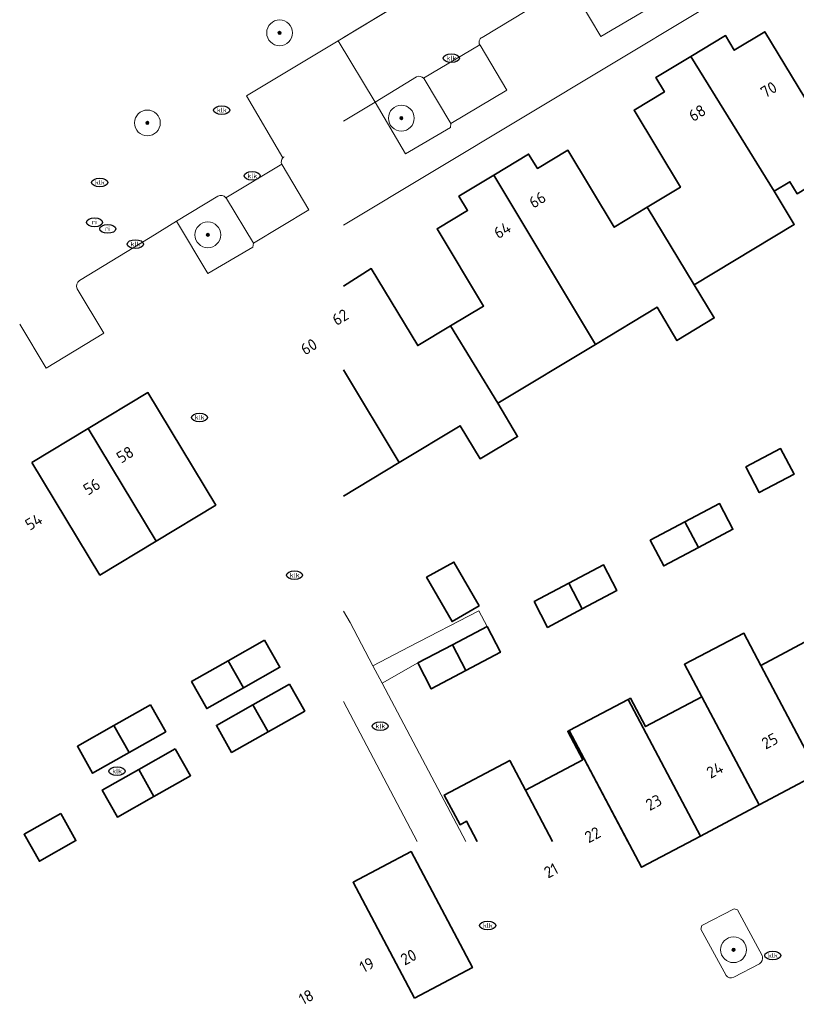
# Model space of a CAD drawing. Header units: metres. Extents: x 103671 to 105190, y 427150 to 429171.
# Tile 1 of 256: x 103671 to 103731, y 427152 to 427228. Entities that reach past the tile are written whole.
import ezdxf
from ezdxf.enums import TextEntityAlignment as Align

# ---------------------------------------------------------------- set-up
doc = ezdxf.new("R2010")
doc.units = ezdxf.units.M
for name, color, linetype, lineweight in [('B-WE-GR-BEPLANTING_CULTUUR_BODEMBEDEKKER-GV', 253, 'Continuous', 18), ('B-WE-GR-BEPLANTING_CULTUUR_HEESTERS-GV', 253, 'Continuous', 18), ('B-WE-GR-BOOM-S', 253, 'Continuous', 25), ('B-WE-IE-MEUBILAIR-S', 253, 'Continuous', 25), ('B-WE-OG-BEBOUWING-GV', 253, 'Continuous', 35), ('B-WE-OG-BEBOUWING-T18', 7, 'Continuous', 18), ('B-WE-OG-TERREIN_BEGROEID-GV', 253, 'Continuous', 18), ('B-WE-OG-TERREIN_ERF-GV', 253, 'Continuous', 18), ('B-WE-VH-OPENVERHARDING-GV', 253, 'Continuous', 18), ('B-WE-VH-OPENVERHARDING_BETONSTRAATSTEEN-GV', 253, 'Continuous', 18), ('B-WE-VH-OPENVERHARDING_TEGEL-GV', 253, 'Continuous', 18)]:
    doc.layers.add(name, color=color, linetype=linetype, lineweight=lineweight)
doc.styles.add('NLCS-ISO', font='NLCS-ISO.ttf')
doc.styles.add('NLCS-ISO-M500-T18', font='NLCS-ISO.ttf', dxfattribs={"height": 0.9})

# ---------------------------------------------------------------- blocks, each defined once
blk = doc.blocks.new('SIE-MEUBILAIR_PUT_RIOOLPUT-SO')
blk.add_ellipse((0, 0), major_axis=(1.25, 0), ratio=0.54)
at = {"style": 'NLCS-ISO'}
blk.add_text('ri', height=0.75, dxfattribs=at).set_placement((-0.04, 0.07), align=Align.MIDDLE_CENTER)
blk = doc.blocks.new('SIE-MEUBILAIR_PUT_KOLK-SO')
blk.add_ellipse((0, 0), major_axis=(1.25, 0), ratio=0.54)
at = {"style": 'NLCS-ISO'}
blk.add_text('klk', height=0.75, dxfattribs=at).set_placement((0.03, 0), align=Align.MIDDLE_CENTER)
blk = doc.blocks.new('SGR-BOOM_GBKN-SO')
at = {"linetype": 'ByBlock', "lineweight": 18}
h = blk.add_hatch(color=0, dxfattribs=at)
h.dxf.hatch_style = 1
edge = h.paths.add_edge_path()
edge.add_arc((0, 0), 0.25, 0, 360)
at = {"color": 0, "linetype": 'ByBlock', "lineweight": 18}
for radius in [2, 0.25]:
    blk.add_circle((0, 0), radius, dxfattribs=at)
at = {"color": 0, "linetype": 'ByBlock', "lineweight": 18, "style": 'NLCS-ISO'}
blk.add_attdef('SOORT', (2.5, 0), '', height=1.5, dxfattribs=at)

msp = doc.modelspace()

# ---------------------------------------------------------------- linework, layer by layer
at = {"layer": 'B-WE-GR-BEPLANTING_CULTUUR_BODEMBEDEKKER-GV', "flags": 128}
for points in [[(103717.18, 427233.006), (103713.881, 427231.023), (103716.274, 427226.952), (103719.853, 427229.048), (103719.91, 427229.357), (103717.822, 427232.86)], [(103701.985, 427223.832), (103698.789, 427221.867), (103701.136, 427217.867), (103704.617, 427219.908), (103704.665, 427220.221), (103702.581, 427223.675)], [(103702.581, 427223.675), (103702.563, 427223.698), (103702.545, 427223.719)], [(103686.591, 427214.577), (103683.375, 427212.635), (103685.814, 427208.595), (103689.295, 427210.636), (103689.343, 427210.949), (103687.248, 427214.411)]]:
    msp.add_lwpolyline(points, dxfattribs=at)
at = {"layer": 'B-WE-GR-BEPLANTING_CULTUUR_BODEMBEDEKKER-GV'}
for points in [[(103702.545, 427223.719, 0.320422), (103701.985, 427223.832)], [(103687.214, 427214.459, 0.37254), (103686.591, 427214.577)], [(103687.248, 427214.411, 0.047402), (103687.214, 427214.459)]]:
    msp.add_lwpolyline(points, format="xyb", dxfattribs=at)
at = {"layer": 'B-WE-GR-BEPLANTING_CULTUUR_HEESTERS-GV', "flags": 128}
for points in [[(103726.894, 427159.268), (103726.617, 427159.331), (103724.126, 427158.037), (103724.052, 427157.758), (103725.994, 427154.17)], [(103728.79, 427155.734), (103726.894, 427159.268)], [(103726.587, 427154.038), (103728.602, 427155.085)]]:
    msp.add_lwpolyline(points, dxfattribs=at)
at = {"layer": 'B-WE-GR-BEPLANTING_CULTUUR_HEESTERS-GV'}
for points in [[(103728.819, 427155.652, 0.040189), (103728.79, 427155.734)], [(103728.602, 427155.085, 0.317526), (103728.819, 427155.652)], [(103725.994, 427154.17, 0.35351), (103726.587, 427154.038)]]:
    msp.add_lwpolyline(points, format="xyb", dxfattribs=at)
at = {"layer": 'B-WE-OG-BEBOUWING-GV', "flags": 128}
for points in [[(103729.731, 427214.963), (103730.954, 427215.704), (103731.519, 427214.771), (103734.872, 427216.8), (103735.861, 427215.166), (103738.679, 427216.838), (103735.159, 427222.889), (103732.613, 427221.349), (103728.996, 427227.327), (103726.632, 427225.898), (103725.949, 427227.027), (103723.256, 427225.402)], [(103723.532, 427207.707), (103731.284, 427212.397), (103729.731, 427214.963), (103723.256, 427225.402), (103720.563, 427223.778), (103721.221, 427222.658), (103718.869, 427221.249), (103722.451, 427215.27), (103719.888, 427213.724)], [(103707.982, 427216.214), (103715.876, 427203.09), (103720.66, 427205.967), (103722.191, 427203.388), (103725.085, 427205.14), (103723.532, 427207.707), (103719.888, 427213.724), (103717.325, 427212.179), (103713.715, 427218.148), (103711.366, 427216.728), (103710.684, 427217.84)], [(103715.876, 427203.09), (103707.982, 427216.214), (103705.28, 427214.589), (103705.951, 427213.474), (103703.592, 427212.054), (103707.192, 427206.068), (103704.641, 427204.533), (103708.298, 427198.532)], [(103676.541, 427196.574), (103681.796, 427187.845), (103686.432, 427190.641), (103681.165, 427199.362)], [(103672.177, 427193.933), (103677.444, 427185.212), (103681.796, 427187.845), (103676.541, 427196.574)], [(103727.526, 427193.591), (103728.575, 427191.604), (103731.269, 427193.027), (103730.22, 427195.014)], [(103722.805, 427189.335), (103723.847, 427187.342), (103726.531, 427188.758), (103725.488, 427190.754)], [(103722.805, 427189.335), (103720.122, 427187.916), (103721.163, 427185.926), (103723.847, 427187.342)], [(103706.851, 427182.827), (103704.891, 427186.216), (103702.769, 427185.036), (103704.748, 427181.611)], [(103713.811, 427184.576), (103714.844, 427182.582), (103717.525, 427184.008), (103716.494, 427185.999)], [(103713.811, 427184.576), (103711.128, 427183.153), (103712.163, 427181.155), (103714.844, 427182.582)], [(103707.474, 427181.221), (103704.783, 427179.81), (103705.821, 427177.811), (103708.5, 427179.233)], [(103690.218, 427180.161), (103687.385, 427178.557), (103688.567, 427176.469), (103691.4, 427178.072)], [(103728.567, 427167.39), (103732.864, 427169.663), (103733.311, 427168.837), (103733.576, 427168.98), (103728.701, 427178.208), (103727.381, 427180.707), (103722.769, 427178.3), (103724.11, 427175.776)], [(103728.701, 427178.208), (103733.576, 427168.98), (103735.91, 427170.241), (103735.516, 427171.059), (103737.708, 427172.226), (103733.25, 427180.618)], [(103704.783, 427179.81), (103702.093, 427178.399), (103703.143, 427176.388), (103705.821, 427177.811)], [(103687.385, 427178.557), (103684.552, 427176.954), (103685.734, 427174.865), (103688.567, 427176.469)], [(103692.143, 427176.759), (103689.31, 427175.155), (103690.493, 427173.067), (103693.325, 427174.67)], [(103718.4, 427175.569), (103713.838, 427173.154), (103719.441, 427162.563), (103724.004, 427164.977)], [(103718.4, 427175.569), (103724.004, 427164.977), (103728.567, 427167.39), (103724.11, 427175.776), (103719.751, 427173.467), (103718.586, 427175.668)], [(103681.363, 427175.149), (103678.53, 427173.546), (103679.712, 427171.457), (103682.545, 427173.06)], [(103689.31, 427175.155), (103686.478, 427173.552), (103687.66, 427171.463), (103690.493, 427173.067)], [(103678.53, 427173.546), (103675.697, 427171.943), (103676.879, 427169.854), (103679.712, 427171.457)], [(103683.288, 427171.747), (103680.455, 427170.144), (103681.637, 427168.055), (103684.47, 427169.658)], [(103680.455, 427170.144), (103677.622, 427168.54), (103678.805, 427166.452), (103681.637, 427168.055)], [(103674.402, 427166.718), (103671.57, 427165.115), (103672.752, 427163.026), (103675.584, 427164.629)], [(103701.829, 427152.411), (103706.326, 427154.787), (103701.576, 427163.775), (103697.079, 427161.398)]]:
    msp.add_lwpolyline(points, close=True, dxfattribs=at)
for points in [[(103696.327, 427201.112), (103700.654, 427193.941), (103705.377, 427196.791), (103706.934, 427194.233), (103709.83, 427195.952), (103708.298, 427198.532), (103704.641, 427204.533), (103702.09, 427202.999), (103698.482, 427208.968), (103696.327, 427207.618)], [(103696.327, 427191.331), (103700.654, 427193.941), (103696.327, 427201.112)], [(103718.387, 427164.555), (103713.838, 427173.154), (103713.723, 427173.093), (103714.882, 427170.892), (103710.438, 427168.542), (103712.547, 427164.555)], [(103712.547, 427164.555), (103710.438, 427168.542), (103709.222, 427170.841), (103704.15, 427168.16), (103705.366, 427165.86), (103705.874, 427166.129), (103706.707, 427164.555)]]:
    msp.add_lwpolyline(points, dxfattribs=at)
at = {"layer": 'B-WE-OG-TERREIN_BEGROEID-GV', "flags": 128}
msp.add_lwpolyline([(103696.327, 427226.887), (103734.632, 427250)], dxfattribs=at)
at = {"layer": 'B-WE-OG-TERREIN_ERF-GV', "flags": 128}
for points in [[(103744.685, 427241.401), (103696.327, 427212.341)], [(103761.534, 427230.704), (103753.904, 427226.204), (103746.402, 427221.491), (103741.527, 427218.546), (103743.059, 427215.966), (103740.226, 427214.284), (103738.679, 427216.838), (103735.861, 427215.166), (103734.872, 427216.8), (103731.519, 427214.771), (103730.954, 427215.704), (103729.731, 427214.963), (103731.284, 427212.397), (103723.532, 427207.707), (103725.085, 427205.14), (103722.191, 427203.388), (103720.66, 427205.967), (103715.876, 427203.09), (103708.298, 427198.532), (103709.83, 427195.952), (103706.934, 427194.233), (103705.377, 427196.791), (103700.654, 427193.941), (103696.327, 427191.331)], [(103696.327, 427207.618), (103698.482, 427208.968), (103702.09, 427202.999), (103704.641, 427204.533), (103707.192, 427206.068), (103703.592, 427212.054), (103705.951, 427213.474), (103705.28, 427214.589), (103707.982, 427216.214), (103710.684, 427217.84), (103711.366, 427216.728), (103713.715, 427218.148), (103717.325, 427212.179), (103719.888, 427213.724), (103722.451, 427215.27), (103718.869, 427221.249), (103721.221, 427222.658), (103720.563, 427223.778), (103723.256, 427225.402), (103725.949, 427227.027), (103726.632, 427225.898), (103728.996, 427227.327), (103732.613, 427221.349)], [(103696.327, 427182.42), (103696.861, 427181.53), (103698.616, 427178.169), (103701.434, 427179.661), (103706.839, 427182.451), (103707.474, 427181.221), (103708.5, 427179.233), (103705.821, 427177.811), (103703.143, 427176.388), (103702.093, 427178.399), (103699.335, 427176.84), (103705.823, 427164.555)], [(103706.707, 427164.555), (103705.874, 427166.129), (103705.366, 427165.86), (103704.15, 427168.16), (103709.222, 427170.841), (103710.438, 427168.542), (103714.882, 427170.892), (103713.723, 427173.093), (103713.838, 427173.154), (103718.4, 427175.569), (103718.586, 427175.668), (103719.751, 427173.467), (103724.11, 427175.776), (103722.769, 427178.3), (103727.381, 427180.707), (103728.701, 427178.208), (103733.25, 427180.618)], [(103702.049, 427164.555), (103696.327, 427175.399)], [(103732.864, 427169.663), (103728.567, 427167.39), (103724.004, 427164.977), (103723.207, 427164.555)]]:
    msp.add_lwpolyline(points, dxfattribs=at)
for points in [[(103731.269, 427193.027), (103728.575, 427191.604), (103727.526, 427193.591), (103730.22, 427195.014)], [(103723.847, 427187.342), (103721.163, 427185.926), (103720.122, 427187.916), (103722.805, 427189.335), (103725.488, 427190.754), (103726.531, 427188.758)], [(103706.851, 427182.827), (103704.748, 427181.611), (103702.769, 427185.036), (103704.891, 427186.216)], [(103714.844, 427182.582), (103712.163, 427181.155), (103711.128, 427183.153), (103713.811, 427184.576), (103716.494, 427185.999), (103717.525, 427184.008)]]:
    msp.add_lwpolyline(points, close=True, dxfattribs=at)
at = {"layer": 'B-WE-VH-OPENVERHARDING-GV', "flags": 128}
msp.add_lwpolyline([(103728.602, 427155.085), (103726.587, 427154.038)], dxfattribs=at)
at = {"layer": 'B-WE-VH-OPENVERHARDING-GV'}
for points in [[(103728.819, 427155.652, -0.317526), (103728.602, 427155.085)], [(103726.587, 427154.038, -0.35351), (103725.994, 427154.17)]]:
    msp.add_lwpolyline(points, format="xyb", dxfattribs=at)
at = {"layer": 'B-WE-VH-OPENVERHARDING_BETONSTRAATSTEEN-GV', "flags": 128}
for points in [[(103753.734, 427255.017), (103750.825, 427259.761), (103738.233, 427252.173), (103734.632, 427250), (103695.912, 427226.636), (103698.789, 427221.867), (103701.985, 427223.832)], [(103696.327, 427212.341), (103744.685, 427241.401)], [(103722.124, 427235.489), (103722.136, 427235.463), (103722.149, 427235.437), (103724.192, 427231.921), (103719.91, 427229.357), (103719.853, 427229.048), (103716.274, 427226.952), (103713.881, 427231.023), (103707.077, 427226.89)], [(103707.077, 427226.89), (103713.881, 427231.023), (103717.18, 427233.006)], [(103695.912, 427226.636), (103688.808, 427222.349), (103691.64, 427217.557)], [(103696.327, 427220.389), (103698.789, 427221.867), (103695.912, 427226.636)], [(103706.902, 427226.302), (103706.91, 427226.289), (103706.919, 427226.276), (103709.007, 427222.801), (103704.665, 427220.221), (103704.617, 427219.908), (103701.136, 427217.867), (103698.789, 427221.867), (103696.327, 427220.389)], [(103702.545, 427223.719), (103706.902, 427226.302)], [(103687.214, 427214.459), (103691.544, 427217.056)], [(103691.565, 427217.013), (103691.554, 427217.034), (103691.544, 427217.056), (103687.214, 427214.459)], [(103687.248, 427214.411), (103689.343, 427210.949), (103693.646, 427213.535), (103691.565, 427217.013)], [(103675.874, 427208.046), (103681.341, 427211.391), (103683.375, 427212.635), (103686.591, 427214.577)], [(103671.224, 427204.659), (103673.277, 427201.251), (103677.757, 427203.951), (103675.681, 427207.402)], [(103705.823, 427164.555), (103699.335, 427176.84), (103698.616, 427178.169), (103696.861, 427181.53), (103696.327, 427182.42)], [(103696.327, 427175.399), (103702.049, 427164.555)]]:
    msp.add_lwpolyline(points, dxfattribs=at)
at = {"layer": 'B-WE-VH-OPENVERHARDING_BETONSTRAATSTEEN-GV'}
for points in [[(103707.077, 427226.89, 0.447486), (103706.902, 427226.302)], [(103706.902, 427226.302, -0.447486), (103707.077, 427226.89)], [(103701.985, 427223.832, -0.320422), (103702.545, 427223.719)], [(103691.64, 427217.557, 0.301548), (103691.544, 427217.056)], [(103691.544, 427217.056, -0.301548), (103691.64, 427217.557)], [(103691.64, 427217.557, -0.074415), (103691.739, 427217.635)], [(103691.739, 427217.635, 0.074415), (103691.64, 427217.557)], [(103686.591, 427214.577, -0.37254), (103687.214, 427214.459)], [(103687.214, 427214.459, -0.047402), (103687.248, 427214.411)], [(103675.874, 427208.046, 0.387032), (103675.681, 427207.402)], [(103675.681, 427207.402, -0.387032), (103675.874, 427208.046)], [(103728.79, 427155.734, -0.040189), (103728.819, 427155.652)]]:
    msp.add_lwpolyline(points, format="xyb", dxfattribs=at)
at = {"layer": 'B-WE-VH-OPENVERHARDING_BETONSTRAATSTEEN-GV', "flags": 128}
msp.add_lwpolyline([(103706.919, 427226.276), (103706.91, 427226.289), (103706.902, 427226.302), (103702.545, 427223.719), (103702.563, 427223.698), (103702.581, 427223.675), (103704.665, 427220.221), (103709.007, 427222.801)], close=True, dxfattribs=at)
at = {"layer": 'B-WE-VH-OPENVERHARDING_TEGEL-GV', "flags": 128}
msp.add_lwpolyline([(103707.474, 427181.221), (103706.839, 427182.451), (103701.434, 427179.661), (103698.616, 427178.169), (103699.335, 427176.84), (103702.093, 427178.399), (103704.783, 427179.81)], close=True, dxfattribs=at)

# ---------------------------------------------------------------- block references
at = {"layer": 'B-WE-GR-BOOM-S', "xscale": 0.5, "yscale": 0.5, "zscale": 0.5}
for p in [(103691.378, 427227.241), (103700.819, 427220.632), (103681.125, 427220.261), (103685.813, 427211.584), (103726.577, 427156.169)]:
    msp.add_blockref('SGR-BOOM_GBKN-SO', p, dxfattribs=at)
at = {"layer": 'B-WE-IE-MEUBILAIR-S', "xscale": 0.5, "yscale": 0.5, "zscale": 0.5}
for name, p in [('SIE-MEUBILAIR_PUT_KOLK-SO', (103704.693, 427225.282)), ('SIE-MEUBILAIR_PUT_KOLK-SO', (103686.89, 427221.245)), ('SIE-MEUBILAIR_PUT_KOLK-SO', (103689.247, 427216.155)), ('SIE-MEUBILAIR_PUT_KOLK-SO', (103677.43, 427215.64)), ('SIE-MEUBILAIR_PUT_RIOOLPUT-SO', (103677.029, 427212.554)), ('SIE-MEUBILAIR_PUT_RIOOLPUT-SO', (103678.053, 427212.042)), ('SIE-MEUBILAIR_PUT_KOLK-SO', (103680.19, 427210.87)), ('SIE-MEUBILAIR_PUT_KOLK-SO', (103685.165, 427197.431)), ('SIE-MEUBILAIR_PUT_KOLK-SO', (103692.533, 427185.197)), ('SIE-MEUBILAIR_PUT_KOLK-SO', (103699.181, 427173.503)), ('SIE-MEUBILAIR_PUT_KOLK-SO', (103678.77, 427170.01)), ('SIE-MEUBILAIR_PUT_KOLK-SO', (103707.511, 427158.045)), ('SIE-MEUBILAIR_PUT_KOLK-SO', (103729.617, 427155.725))]:
    msp.add_blockref(name, p, dxfattribs=at)

# ---------------------------------------------------------------- texts
at = {"layer": 'B-WE-OG-BEBOUWING-T18', "style": 'NLCS-ISO-M500-T18'}
for s, rotation, p in [('70', 31.2, (103729.307, 427222.841)), ('68', 31.1, (103723.759, 427221.034)), ('66', 31.2, (103711.366, 427214.303)), ('64', 31, (103708.647, 427211.947)), ('62', 31.2, (103696.085, 427205.201)), ('60', 30.9, (103693.644, 427202.912)), ('58', 31.1, (103679.398, 427194.55)), ('56', 31.2, (103676.811, 427192.062)), ('54', 31.1, (103672.312, 427189.342)), ('25', 27.9, (103729.384, 427172.347)), ('24', 27.9, (103725.125, 427170.095)), ('23', 27.9, (103720.385, 427167.588)), ('22', 27.9, (103715.648, 427165.082)), ('21', 27.9, (103712.421, 427162.306)), ('19', 27.9, (103698.143, 427154.987)), ('20', 27.9, (103701.375, 427155.595)), ('18', 27.9, (103693.441, 427152.501))]:
    msp.add_text(s, height=0.9, rotation=rotation, dxfattribs=at).set_placement(p, align=Align.MIDDLE)

doc.saveas('drawing.dxf')
